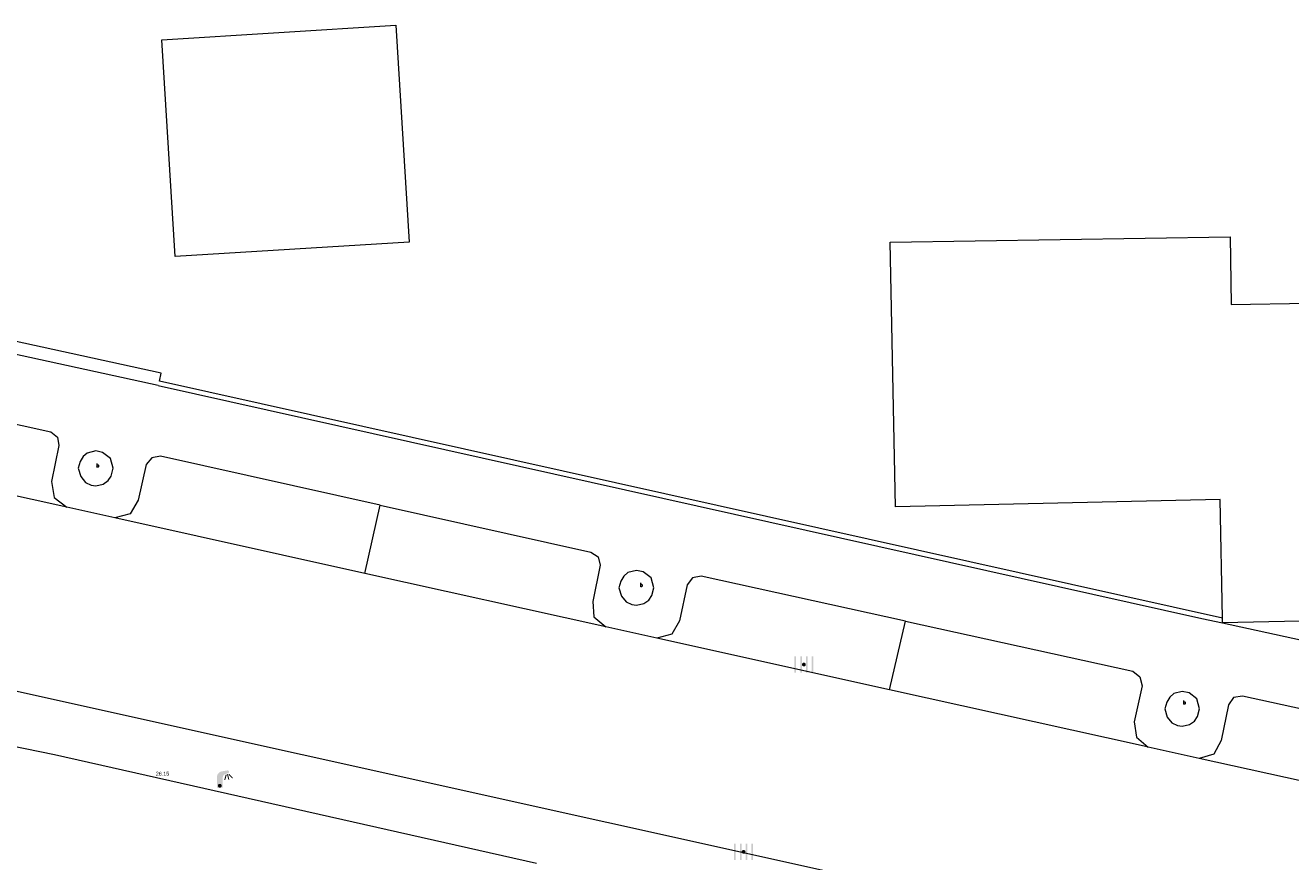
# Model space of a CAD drawing. Header units: metres. Extents: x 197457 to 198138, y 353986 to 354984.
# Tile 80 of 217: x 197830 to 197863, y 354303 to 354324. Entities that reach past the tile are written whole.
import ezdxf

# ---------------------------------------------------------------- set-up
doc = ezdxf.new("R2010")
doc.units = ezdxf.units.M
doc.header["$MEASUREMENT"] = 0
for name, color, linetype, lineweight in [('grens individueel parkeervak', 7, 'Continuous', 0), ('Grens maaiveld', 253, 'Continuous', 0), ('grens WOZ object', 7, 'Continuous', 0), ('hoofdgebouw', 1, 'Continuous', 0), ('Hoogtepunt', 7, 'Continuous', 0), ('kant muur', 30, 'Continuous', 0), ('kant verharding', 7, 'Continuous', 0), ('weginrichtingselement', 7, 'Continuous', 0)]:
    doc.layers.add(name, color=color, linetype=linetype, lineweight=lineweight)
doc.layers.add('kolk', color=7, linetype='Continuous', lineweight=0, true_color=0x104b6e)
doc.layers.add('lichtmast', color=7, linetype='Continuous', lineweight=0, true_color=0x104b6e)
doc.styles.add('Style-STANDARD', font='STANDARD.shx')
doc.styles.add('Style-WORKING', font='WORKING.shx')

# ---------------------------------------------------------------- blocks, each defined once
blk = doc.blocks.new('kolk')
at = {"layer": 'kolk', "linetype": 'Continuous', "lineweight": 0, "true_color": 0xbd2877}
for points in [[(-0.489, -0.425), (-0.489, 0), (-0.489, 0.425), (-0.404, 0.425), (-0.404, 0), (-0.404, -0.425)], [(-0.191, -0.425), (-0.191, 0), (-0.191, 0.425), (-0.106, 0.425), (-0.106, 0), (-0.106, -0.425)], [(0.106, -0.425), (0.106, 0), (0.106, 0.425), (0.191, 0.425), (0.191, 0), (0.191, -0.425)], [(0.404, -0.425), (0.404, 0), (0.404, 0.425), (0.489, 0.425), (0.489, 0), (0.489, -0.425)]]:
    blk.add_hatch(color=232, dxfattribs=at).paths.add_polyline_path(points)
at = {"layer": 'kolk', "linetype": 'Continuous', "lineweight": 0, "true_color": 0x681648}
blk.add_hatch(color=219, dxfattribs=at).paths.add_polyline_path([(0.1, 0, 1), (-0.1, 0, 1)])
blk = doc.blocks.new('lichtmast')
at = {"layer": 'lichtmast', "linetype": 'Continuous', "lineweight": 0, "true_color": 0xbd2877}
for points in [[(0.15, 0.419, -0.344151), (0.301, 0.613), (0.428, 0.645, 0.960861), (0.398, 0.791), (0.101, 0.742, 0.366629), (-0.15, 0.446), (-0.15, -0.1), (0, -0.1, -0.414214), (-0.1, 0, -1), (0.1, 0, -0.414214), (0, -0.1), (0.15, -0.1)], [(0.351, 0.55, 1), (0.303, 0.564), (0.234, 0.323, 1), (0.283, 0.31)], [(0.424, 0.581, 1), (0.376, 0.569), (0.436, 0.326, 1), (0.485, 0.339)], [(0.489, 0.61, 1), (0.453, 0.575), (0.626, 0.396, 1), (0.662, 0.43)]]:
    blk.add_hatch(color=232, dxfattribs=at).paths.add_polyline_path(points)
at = {"layer": 'lichtmast', "linetype": 'Continuous', "lineweight": 0, "true_color": 0x681648}
blk.add_hatch(color=219, dxfattribs=at).paths.add_polyline_path([(-0.1, 0, 1), (0.1, 0, 1)])

msp = doc.modelspace()

# ---------------------------------------------------------------- linework, layer by layer
at = {"layer": 'grens individueel parkeervak', "linetype": 'Continuous', "lineweight": 0}
for p, q in [((197831.268, 354311.901), (197824.685, 354313.36)), ((197838.957, 354310.196), (197839.35, 354311.954)), ((197838.957, 354310.196), (197832.509, 354311.626)), ((197845.167, 354308.819), (197838.957, 354310.196)), ((197852.484, 354307.197), (197852.901, 354308.965)), ((197852.484, 354307.197), (197846.489, 354308.526)), ((197859.054, 354305.74), (197852.484, 354307.197)), ((197859.154, 354305.718), (197859.054, 354305.74)), ((197866.492, 354304.091), (197860.47, 354305.426))]:
    msp.add_line(p, q, dxfattribs=at)
at = {"layer": 'grens individueel parkeervak', "linetype": 'Continuous', "lineweight": 0, "flags": 128}
for points in [[(197825.09, 354315.113), (197830.853, 354313.845), (197831.027, 354313.71), (197831.063, 354313.493), (197830.873, 354312.562), (197830.939, 354312.153), (197831.268, 354311.901)], [(197839.35, 354311.954), (197833.684, 354313.216), (197833.462, 354313.176), (197833.316, 354313.004), (197833.113, 354312.082), (197832.902, 354311.734), (197832.509, 354311.626)], [(197839.35, 354311.954), (197844.787, 354310.743), (197844.971, 354310.619), (197845.028, 354310.404), (197844.834, 354309.472), (197844.865, 354309.076), (197845.167, 354308.819)], [(197852.901, 354308.965), (197847.627, 354310.127), (197847.405, 354310.077), (197847.265, 354309.898), (197847.069, 354308.976), (197846.871, 354308.632), (197846.489, 354308.526)], [(197852.901, 354308.965), (197858.758, 354307.674), (197858.947, 354307.528), (197859.005, 354307.296), (197858.799, 354306.367), (197858.853, 354305.975), (197859.154, 354305.718)], [(197866.904, 354305.866), (197861.589, 354307.032), (197861.361, 354306.997), (197861.231, 354306.806), (197861.038, 354305.885), (197860.85, 354305.537), (197860.47, 354305.426)]]:
    msp.add_lwpolyline(points, dxfattribs=at)
at = {"layer": 'Grens maaiveld', "linetype": 'Continuous', "lineweight": 0, "flags": 128}
for points in [[(197861.075, 354309.041), (197833.656, 354315.149), (197833.699, 354315.359), (197817.674, 354318.853), (197817.647, 354318.701)], [(197833.629, 354315.037), (197817.616, 354318.528), (197817.647, 354318.701)], [(197833.629, 354315.037), (197860.545, 354309.036), (197861.077, 354308.92)]]:
    msp.add_lwpolyline(points, dxfattribs=at)
at = {"layer": 'grens WOZ object', "linetype": 'Continuous', "lineweight": 0}
for p, q in [((197833.724, 354323.952), (197839.759, 354324.323)), ((197839.759, 354324.323), (197840.102, 354318.73)), ((197834.067, 354318.36), (197833.724, 354323.952)), ((197840.102, 354318.73), (197834.067, 354318.36))]:
    msp.add_line(p, q, dxfattribs=at)
at = {"layer": 'hoofdgebouw', "linetype": 'Continuous', "lineweight": 0}
msp.add_line((197861.077, 354308.92), (197861.075, 354309.041), dxfattribs=at)
at = {"layer": 'hoofdgebouw', "linetype": 'Continuous', "lineweight": 0, "flags": 128}
for points in [[(197852.505, 354318.73), (197861.273, 354318.87), (197861.299, 354317.122)], [(197861.075, 354309.041), (197861.014, 354312.099), (197852.64, 354311.913), (197852.505, 354318.73)], [(197861.299, 354317.122), (197871.317, 354317.294), (197871.457, 354309.14), (197861.077, 354308.92)]]:
    msp.add_lwpolyline(points, dxfattribs=at)
at = {"layer": 'kant muur', "linetype": 'Continuous', "lineweight": 0, "flags": 128}
for points in [[(197861.075, 354309.041), (197833.656, 354315.149), (197833.699, 354315.359), (197817.674, 354318.853), (197817.647, 354318.701)], [(197833.629, 354315.037), (197817.616, 354318.528), (197817.647, 354318.701)], [(197833.629, 354315.037), (197860.545, 354309.036), (197861.077, 354308.92)]]:
    msp.add_lwpolyline(points, dxfattribs=at)
at = {"layer": 'kant verharding', "linetype": 'Continuous', "lineweight": 0}
for p, q in [((197832.509, 354311.626), (197831.268, 354311.901)), ((197815.6, 354310.35), (197872.49, 354297.729)), ((197846.489, 354308.526), (197845.167, 354308.819)), ((197861.077, 354308.92), (197876.045, 354305.655)), ((197860.47, 354305.426), (197859.154, 354305.718))]:
    msp.add_line(p, q, dxfattribs=at)
at = {"layer": 'kant verharding', "linetype": 'Continuous', "lineweight": 0, "flags": 128}
for points in [[(197831.566, 354312.904), (197831.627, 354312.689), (197831.754, 354312.542), (197831.896, 354312.473), (197832.016, 354312.454), (197832.209, 354312.498), (197832.337, 354312.586), (197832.415, 354312.704), (197832.466, 354312.904), (197832.394, 354313.159), (197832.193, 354313.313), (197832.016, 354313.354), (197831.798, 354313.296), (197831.695, 354313.208), (197831.617, 354313.076), (197831.566, 354312.904)], [(197845.51, 354309.823), (197845.571, 354309.608), (197845.698, 354309.461), (197845.84, 354309.392), (197845.96, 354309.373), (197846.153, 354309.417), (197846.281, 354309.505), (197846.359, 354309.623), (197846.41, 354309.823), (197846.338, 354310.078), (197846.137, 354310.232), (197845.96, 354310.273), (197845.742, 354310.215), (197845.639, 354310.127), (197845.561, 354309.995), (197845.51, 354309.823)], [(197810.563, 354309.614), (197812.506, 354309.336), (197815.142, 354308.858), (197823.669, 354307.01), (197830.951, 354305.528), (197843.379, 354302.722)], [(197859.584, 354306.703), (197859.645, 354306.488), (197859.772, 354306.341), (197859.914, 354306.272), (197860.034, 354306.253), (197860.227, 354306.297), (197860.355, 354306.385), (197860.433, 354306.503), (197860.484, 354306.703), (197860.412, 354306.958), (197860.211, 354307.112), (197860.034, 354307.153), (197859.816, 354307.095), (197859.713, 354307.007), (197859.635, 354306.875), (197859.584, 354306.703)]]:
    msp.add_lwpolyline(points, dxfattribs=at)

# ---------------------------------------------------------------- block references
at = {"layer": 'kolk', "linetype": 'Continuous', "lineweight": 0, "xscale": 0.5, "yscale": 0.5}
for p in [(197850.279, 354307.845), (197848.723, 354303.017)]:
    msp.add_blockref('kolk', p, dxfattribs=at)
at = {"layer": 'lichtmast', "linetype": 'Continuous', "lineweight": 0, "xscale": 0.5, "yscale": 0.5}
msp.add_blockref('lichtmast', (197835.215, 354304.72), dxfattribs=at)

# ---------------------------------------------------------------- texts
at = {"layer": 'Hoogtepunt', "linetype": 'Continuous', "lineweight": 0, "style": 'Style-WORKING'}
msp.add_text('26.15', height=0.1, dxfattribs=at).set_placement((197833.564, 354304.981))
msp.add_text('26.15', height=0.1, dxfattribs=at).set_placement((197833.564, 354304.981))
at = {"layer": 'weginrichtingselement', "style": 'Style-STANDARD'}
for p in [(197832.024, 354312.929), (197846.046, 354309.849), (197860.053, 354306.82)]:
    msp.add_text('b', height=0.1, rotation=359.6691, dxfattribs=at).set_placement(p)

doc.saveas('drawing.dxf')
